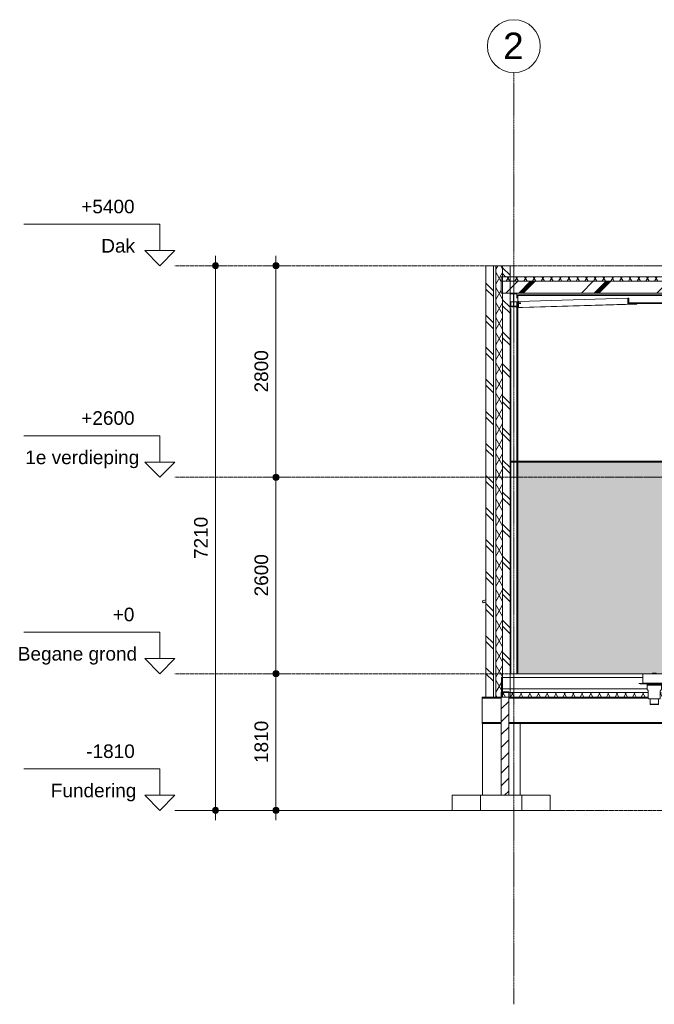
# Model space of a CAD drawing. Header units: millimetres. Extents: x 37681 to 219932, y -4585 to 8657.
# Tile 45 of 53: x 176993 to 185397, y -4376 to 8657. Entities that reach past the tile are written whole.
import ezdxf

# ---------------------------------------------------------------- set-up
doc = ezdxf.new("R2010")
doc.units = ezdxf.units.MM
for name, pattern in [('ARC Grid Line', [22.225, 12.7, -3.175, 3.175, -3.175]), ('ARC Level Line', [32, 6, -5, 16, -5]), ('Hidden', [7.14375, 4.7625, -2.38125])]:
    doc.linetypes.add(name, pattern=pattern)
for name, color, linetype, lineweight in [('A--A23__Vloeren', 8, 'Continuous', 15), ('A--A2__Ruwbouw', 8, 'Continuous', 15), ('A--AR9__AlgVoorz', 1, 'Continuous', 9), ('A--L$01A__Algemeen', 7, 'Continuous', 9), ('A--L$07A__Stramien', 1, 'Continuous', 13), ('A--L21__Buitenwanden', 3, 'Continuous', 9), ('A--L22__Binnenwanden', 2, 'Continuous', 9), ('A--L23__Vloeren', 3, 'Continuous', 9), ('A--L28__Hoofddraagconstructies', 3, 'Continuous', 9), ('A--L3__Afbouw', 2, 'Continuous', 9), ('A--L45__Plafondafwerkingen', 1, 'Continuous', 9), ('A--L74__VasteSanitaireVoorz', 1, 'Continuous', 9), ('A--LR9__AlgVoorz', 7, 'Continuous', 9), ('A--M$01A__Algemeen', 1, 'Continuous', 13), ('A--M$01A__Algemeen-100', 1, 'Continuous', 13), ('A--T$01A__Algemeen', 1, 'Continuous', 13), ('A--T$07A__Stramien', 1, 'Continuous', 13)]:
    doc.layers.add(name, color=color, linetype=linetype, lineweight=lineweight)
doc.styles.add('Arial', font='arial.ttf', dxfattribs={"height": 180})
doc.styles.add('Arial_1', font='arial.ttf', dxfattribs={"height": 350})
doc.dimstyles.new('00_ARC_dimension_1_8mm', dxfattribs={"dimscale": 304.8, "dimtxt": 183.646692, "dimasz": 1.049869, "dimexe": 0.426509, "dimexo": 0.0625, "dimgap": 0.164042, "dimtad": 1, "dimdec": 0, "dimzin": 0, "dimdsep": 46, "dimtxsty": 'Arial', "dimblk1": 'DOTSMALL', "dimblk2": 'DOTSMALL', "dimsah": 1, "dimcen": 0.09, "dimdle": 0.426509, "dimadec": 3, "dimazin": 0, "dimtfac": 1, "dimtdec": 4, "dimtix": 1, "dimtmove": 0, "dimatfit": 3, "dimfxl": 0.426509, "dimfxlon": 1, "dimtvp": 1, "dimtolj": 1, "dimtzin": 0, "dimarcsym": 2})
pattern_1 = [(60, (198527.54, 2133.56), (-86.60254, 50), []), (120, (198527.54, 2133.56), (-86.60254, -50), [])]
pattern_2 = [(315, (183167.33, 2545), (212.132, 212.132), []), (315, (185367.33, 2545), (212.132, 212.132), [])]

# ---------------------------------------------------------------- blocks, each defined once
blk = doc.blocks.new('28-11_ARC_staal_balk_IPE - IPE180-1974948-D')
at = {"layer": 'A--L28__Hoofddraagconstructies'}
for p, q in [((22443, 5035), (22352, 5035)), ((22352, 5035), (22352, 5027)), ((22352, 5027), (22395, 5027)), ((22395, 5027), (22395, 4863)), ((22400, 4863), (22400, 5027)), ((22400, 5027), (22443, 5027)), ((22443, 5027), (22443, 5035)), ((22443, 5027), (22443, 4970)), ((22395, 4863), (22352, 4863)), ((22352, 4863), (22352, 4855)), ((22352, 4855), (22443, 4855)), ((22443, 4863), (22400, 4863)), ((22443, 4855), (22443, 4863)), ((22443, 4855), (22443, 4835))]:
    blk.add_line(p, q, dxfattribs=at)
blk = doc.blocks.new('28_SFO_staal_balk_HEA - HEA 120-2691583-D')
at = {"layer": 'A--L28__Hoofddraagconstructies'}
for p, q in [((22456, 5007), (22456, 5015)), ((22456, 5015), (27043, 5014)), ((22456, 4909), (22456, 5007)), ((22456, 5007), (27043, 5006)), ((22456, 4901), (22456, 4909)), ((22456, 4909), (22493, 4909)), ((22456, 4901), (22493, 4901)), ((23925, 4909), (28413, 4908)), ((23925, 4901), (28413, 4900))]:
    blk.add_line(p, q, dxfattribs=at)
blk = doc.blocks.new('28-11_ARC_staal_balk_L - L80x8-2063835-D')
at = {"layer": 'A--L28__Hoofddraagconstructies'}
for p, q in [((22461, 4926), (23913, 4970)), ((23925, 4970), (23913, 4970)), ((23913, 4970), (23913, 4890)), ((23925, 4898), (23925, 4970)), ((22462, 4909), (22461, 4926)), ((22463, 4846), (22462, 4901)), ((23913, 4890), (22463, 4846)), ((22518, 4846), (22463, 4846)), ((22518, 4846), (24028, 4891)), ((23913, 4890), (24028, 4891)), ((24028, 4899), (23925, 4898)), ((24028, 4891), (24028, 4899))]:
    blk.add_line(p, q, dxfattribs=at)
blk = doc.blocks.new('28_SF_precast concrete beam - 350x500-1791081-D')
at = {"layer": 'A--L28__Hoofddraagconstructies'}
for p, q in [((21984, -325), (21984, -310)), ((21984, -310), (22032, -310)), ((21984, -645), (21984, -325)), ((22234, -325), (21984, -325)), ((24183, -325), (22334, -325)), ((21984, -660), (21984, -645)), ((21984, -645), (22234, -645)), ((22334, -645), (52258, -645)), ((28049, -660), (22484, -660))]:
    blk.add_line(p, q, dxfattribs=at)
blk = doc.blocks.new('52_PF_FB_Drain square1 - Second Floor-V8-D')
at = {"layer": 'A--L74__VasteSanitaireVoorz'}
for p, q in [((24111, 0), (24411, 0)), ((24111, -125), (24111, 0)), ((24237, 5), (24243, 5)), ((24237, 0), (24237, 5)), ((24243, 5), (24256, 5)), ((24243, 5), (24243, 0)), ((24256, 5), (24272, 5)), ((24256, 0), (24256, 5)), ((24272, 5), (24286, 5)), ((24272, 0), (24272, 5)), ((24286, 0), (24286, 5)), ((24287, 0), (24287, 5)), ((24411, -125), (24411, 0)), ((24057, -130), (24057, -131)), ((24057, -130), (24261, -130)), ((24091, -130), (24092, -130)), ((24411, -125), (24111, -125)), ((24122, -130), (24122, -130)), ((24122, -130), (24122, -130)), ((24138, -130), (24138, -130)), ((24261, -130), (24466, -130)), ((24385, -130), (24384, -130)), ((24385, -130), (24385, -130)), ((24401, -130), (24401, -130)), ((24401, -130), (24401, -130)), ((24466, -131), (24466, -130)), ((24057, -131), (24261, -131)), ((24167, -131), (24166, -131)), ((24167, -147), (24166, -152)), ((24166, -152), (24166, -199)), ((24166, -152), (24261, -152)), ((24167, -135), (24167, -147)), ((24167, -147), (24261, -147)), ((24172, -214), (24179, -223)), ((24181, -229), (24181, -321)), ((24261, -131), (24466, -131)), ((24261, -147), (24356, -147)), ((24261, -152), (24356, -152)), ((24341, -321), (24341, -229)), ((24344, -223), (24351, -214)), ((24356, -131), (24356, -131)), ((24356, -147), (24356, -135)), ((24356, -152), (24356, -147)), ((24356, -199), (24356, -152)), ((24206, -332), (24206, -402)), ((24316, -402), (24316, -332)), ((24206, -402), (24208, -407)), ((24206, -402), (24261, -402)), ((24208, -407), (24261, -407)), ((24261, -402), (24316, -402)), ((24261, -407), (24315, -407)), ((24315, -407), (24316, -402))]:
    blk.add_line(p, q, dxfattribs=at)
at = {"layer": 'A--L74__VasteSanitaireVoorz', "flags": 128}
for points in [[(24077, -130), (24076, -130), (24075, -130), (24075, -130), (24075, -130), (24075, -130)], [(24075, -130), (24075, -130), (24075, -130)], [(24090, -130), (24090, -130), (24090, -130), (24090, -130), (24091, -130), (24091, -130), (24091, -130), (24091, -130), (24091, -130), (24091, -130), (24091, -130)], [(24092, -130), (24091, -130), (24091, -130), (24091, -130)], [(24138, -130), (24138, -130), (24138, -130), (24138, -130)], [(24385, -130), (24385, -130), (24385, -130)], [(24431, -130), (24432, -130), (24432, -130), (24432, -130)], [(24432, -130), (24432, -130), (24431, -130)], [(24432, -130), (24432, -130), (24432, -130), (24432, -130), (24432, -130), (24432, -130), (24432, -130), (24433, -130), (24433, -130), (24433, -130)], [(24448, -130), (24448, -130), (24448, -130), (24447, -130), (24446, -130)], [(24447, -130), (24448, -130), (24448, -130), (24448, -130)], [(24076, -132), (24076, -132), (24076, -131), (24076, -131), (24076, -131), (24076, -131), (24076, -131), (24076, -131), (24076, -131), (24075, -131), (24075, -131), (24075, -131), (24075, -131), (24075, -131), (24075, -131), (24075, -131), (24075, -131), (24075, -131), (24075, -131), (24075, -131), (24075, -131), (24075, -131), (24075, -131), (24075, -131)], [(24083, -135), (24083, -135), (24082, -135), (24082, -135), (24082, -135), (24081, -135), (24081, -135), (24080, -135), (24080, -135), (24080, -134), (24079, -134), (24079, -134), (24079, -134), (24078, -134), (24078, -134), (24078, -133), (24078, -133), (24077, -133), (24077, -133), (24077, -133), (24077, -132), (24076, -132), (24076, -132), (24076, -132)], [(24083, -134), (24083, -134), (24084, -134), (24084, -133), (24084, -133), (24084, -133), (24085, -133), (24085, -133), (24085, -133), (24086, -133), (24086, -133), (24086, -133), (24086, -133), (24087, -133), (24087, -132), (24087, -132), (24087, -132), (24088, -132), (24088, -132), (24088, -131), (24088, -131), (24089, -131)], [(24104, -135), (24101, -135), (24098, -135), (24095, -135), (24093, -135), (24090, -135), (24089, -135), (24087, -135), (24086, -135), (24085, -135), (24084, -135), (24083, -135), (24083, -135), (24083, -135)], [(24083, -135), (24083, -135), (24084, -135), (24084, -135), (24085, -135), (24087, -135), (24088, -135), (24090, -135), (24092, -135), (24094, -135), (24097, -135), (24100, -135), (24103, -135), (24107, -135), (24110, -135), (24114, -135), (24118, -135), (24123, -135), (24127, -135), (24132, -135), (24137, -135), (24142, -135), (24148, -135), (24153, -135), (24159, -135), (24165, -135), (24171, -135), (24177, -135), (24184, -135), (24190, -135), (24197, -135), (24204, -135), (24210, -135), (24217, -135), (24224, -135), (24231, -135), (24238, -135), (24245, -135), (24252, -135), (24260, -135), (24261, -135)], [(24122, -131), (24122, -131), (24122, -131), (24122, -131)], [(24122, -131), (24122, -131), (24122, -131), (24122, -131), (24122, -131)], [(24130, -135), (24130, -135), (24129, -135), (24129, -135), (24129, -135), (24128, -135), (24128, -135)], [(24130, -134), (24130, -134), (24131, -134), (24131, -133), (24131, -133), (24131, -133)], [(24157, -135), (24154, -135), (24151, -135), (24148, -135), (24146, -135), (24143, -135), (24141, -135), (24139, -135), (24137, -135), (24136, -135), (24134, -135), (24133, -135), (24132, -135), (24131, -135), (24131, -135), (24130, -135), (24130, -135), (24130, -135)], [(24130, -135), (24130, -135), (24130, -135), (24131, -135), (24132, -135), (24133, -135), (24134, -135), (24135, -135), (24137, -135), (24138, -135), (24140, -135), (24143, -135), (24145, -135), (24147, -135), (24150, -135), (24153, -135), (24156, -135), (24159, -135), (24163, -135), (24166, -135), (24170, -135), (24174, -135), (24178, -135), (24182, -135), (24186, -135), (24190, -135), (24195, -135), (24200, -135), (24204, -135), (24209, -135), (24214, -135), (24219, -135), (24224, -135), (24229, -135), (24234, -135), (24239, -135), (24244, -135), (24250, -135), (24255, -135), (24260, -135), (24261, -135)], [(24172, -214), (24171, -213), (24171, -212), (24170, -212), (24170, -211), (24169, -210), (24169, -209), (24168, -208), (24168, -208), (24168, -207), (24167, -206), (24167, -205), (24167, -204), (24167, -203), (24167, -203), (24167, -202), (24167, -201), (24166, -200), (24166, -199)], [(24181, -229), (24181, -229), (24181, -228), (24181, -228), (24181, -227), (24181, -227), (24181, -227), (24181, -226), (24181, -226), (24181, -226), (24181, -225), (24181, -225), (24180, -224), (24180, -224), (24180, -224), (24180, -223), (24179, -223), (24179, -223), (24179, -223)], [(24261, -135), (24269, -135), (24276, -135), (24283, -135), (24290, -135), (24297, -135), (24304, -135), (24311, -135), (24318, -135), (24324, -135), (24331, -135), (24338, -135), (24344, -135), (24350, -135), (24356, -135), (24362, -135), (24368, -135), (24374, -135), (24379, -135), (24384, -135), (24390, -135), (24394, -135), (24399, -135), (24404, -135), (24408, -135), (24412, -135), (24415, -135), (24419, -135), (24422, -135), (24425, -135), (24428, -135), (24430, -135), (24432, -135), (24434, -135), (24436, -135), (24437, -135), (24438, -135), (24439, -135), (24440, -135), (24440, -135), (24440, -135)], [(24337, -135), (24340, -135), (24344, -135), (24348, -135), (24352, -135), (24356, -135), (24359, -135), (24363, -135), (24366, -135), (24369, -135), (24372, -135), (24375, -135), (24377, -135), (24380, -135), (24382, -135), (24384, -135), (24386, -135), (24387, -135), (24389, -135), (24390, -135), (24391, -135), (24392, -135), (24392, -135), (24393, -135), (24393, -135), (24393, -135)], [(24344, -223), (24344, -223), (24343, -223), (24343, -224), (24343, -224), (24343, -224), (24343, -225), (24342, -225), (24342, -225), (24342, -226), (24342, -226), (24342, -227), (24342, -227), (24342, -227), (24342, -228), (24342, -228), (24342, -228), (24341, -229), (24341, -229)], [(24356, -199), (24356, -200), (24356, -201), (24356, -202), (24356, -203), (24356, -204), (24356, -205), (24356, -206), (24355, -206), (24355, -207), (24355, -208), (24354, -209), (24354, -210), (24354, -210), (24353, -211), (24353, -212), (24352, -213), (24352, -213), (24351, -214)], [(24393, -135), (24393, -135), (24393, -135), (24392, -135), (24391, -135), (24390, -135), (24389, -135), (24388, -135), (24386, -135), (24385, -135), (24383, -135), (24380, -135), (24378, -135), (24376, -135), (24373, -135), (24370, -135), (24367, -135)], [(24392, -133), (24392, -133), (24392, -133), (24393, -134), (24393, -134), (24393, -134)], [(24395, -135), (24395, -135), (24395, -135), (24394, -135), (24394, -135), (24394, -135), (24393, -135), (24393, -135)], [(24401, -131), (24401, -131), (24401, -131), (24401, -131)], [(24401, -131), (24401, -131), (24401, -131), (24401, -131)], [(24440, -135), (24440, -135), (24439, -135), (24439, -135), (24438, -135), (24436, -135), (24435, -135), (24433, -135), (24431, -135), (24429, -135), (24426, -135), (24423, -135), (24420, -135), (24419, -135)], [(24434, -131), (24435, -131), (24435, -132), (24435, -132), (24435, -132), (24436, -132), (24436, -132), (24436, -132), (24436, -133), (24437, -133), (24437, -133), (24437, -133), (24437, -133), (24438, -133), (24438, -133), (24438, -133), (24439, -133), (24439, -133), (24439, -133), (24440, -134), (24440, -134), (24440, -134)], [(24447, -132), (24447, -132), (24447, -132), (24446, -132), (24446, -133), (24446, -133), (24446, -133), (24445, -133), (24445, -134), (24445, -134), (24444, -134), (24444, -134), (24444, -134), (24443, -134), (24443, -134), (24443, -135), (24442, -135), (24442, -135), (24442, -135), (24441, -135), (24441, -135), (24441, -135), (24440, -135), (24440, -135)], [(24448, -131), (24448, -131), (24448, -131), (24448, -131), (24448, -131), (24448, -131), (24448, -131), (24448, -131), (24448, -131), (24448, -131), (24448, -131), (24448, -131), (24448, -131), (24448, -131), (24447, -131), (24447, -131), (24447, -131), (24447, -131), (24447, -131), (24447, -131), (24447, -131), (24447, -131), (24447, -132), (24447, -132)], [(24193, -332), (24192, -332), (24192, -332), (24191, -332), (24191, -332), (24190, -332), (24190, -332), (24190, -332), (24189, -332), (24189, -332), (24188, -332), (24188, -331), (24188, -331), (24187, -331), (24187, -331), (24186, -331), (24186, -330), (24186, -330), (24185, -330), (24185, -329), (24185, -329), (24184, -329), (24184, -328), (24184, -328), (24184, -328), (24183, -327), (24183, -327), (24183, -327), (24183, -326), (24182, -326), (24182, -325), (24182, -325), (24182, -325), (24182, -324), (24182, -324), (24182, -323), (24182, -323), (24182, -322), (24182, -322), (24181, -321), (24181, -321)], [(24207, -332), (24205, -332), (24204, -332), (24202, -332), (24201, -332), (24200, -332), (24198, -332), (24197, -332), (24196, -332), (24196, -332), (24195, -332), (24194, -332), (24194, -332), (24193, -332), (24193, -332), (24193, -332), (24193, -332), (24193, -332)], [(24193, -332), (24193, -332), (24193, -332), (24193, -332), (24194, -332), (24194, -332), (24195, -332), (24195, -332), (24196, -332), (24197, -332), (24198, -332), (24199, -332), (24200, -332), (24202, -332), (24203, -332), (24205, -332), (24206, -332), (24208, -332), (24210, -332), (24212, -332), (24214, -332), (24216, -332), (24218, -332), (24220, -332), (24222, -332), (24224, -332), (24227, -332), (24229, -332), (24232, -332), (24234, -332), (24237, -332), (24239, -332), (24242, -332), (24244, -332), (24247, -332), (24250, -332), (24253, -332), (24255, -332), (24258, -332), (24261, -332), (24261, -332)], [(24261, -332), (24264, -332), (24267, -332), (24270, -332), (24272, -332), (24275, -332), (24278, -332), (24281, -332), (24283, -332), (24286, -332), (24288, -332), (24291, -332), (24293, -332), (24296, -332), (24298, -332), (24300, -332), (24303, -332), (24305, -332), (24307, -332), (24309, -332), (24311, -332), (24313, -332), (24315, -332), (24316, -332), (24318, -332), (24319, -332), (24321, -332), (24322, -332), (24323, -332), (24325, -332), (24326, -332), (24327, -332), (24327, -332), (24328, -332), (24329, -332), (24329, -332), (24330, -332), (24330, -332), (24330, -332), (24330, -332), (24330, -332)], [(24330, -332), (24330, -332), (24330, -332), (24330, -332), (24329, -332), (24329, -332), (24328, -332), (24328, -332), (24327, -332), (24326, -332), (24325, -332), (24324, -332), (24323, -332), (24321, -332), (24320, -332), (24318, -332), (24317, -332), (24315, -332)], [(24341, -321), (24341, -322), (24341, -322), (24341, -323), (24341, -323), (24341, -324), (24341, -324), (24341, -324), (24341, -325), (24341, -325), (24341, -326), (24340, -326), (24340, -326), (24340, -327), (24340, -327), (24340, -328), (24339, -328), (24339, -328), (24339, -329), (24338, -329), (24338, -329), (24338, -330), (24337, -330), (24337, -330), (24337, -330), (24336, -331), (24336, -331), (24336, -331), (24335, -331), (24335, -332), (24334, -332), (24334, -332), (24334, -332), (24333, -332), (24333, -332), (24332, -332), (24332, -332), (24331, -332), (24331, -332), (24330, -332), (24330, -332)]]:
    blk.add_lwpolyline(points, dxfattribs=at)
blk = doc.blocks.new('28_11_ARC_stalen_kolom - SHS100x10-1722702-D')
at = {"layer": 'A--L28__Hoofddraagconstructies'}
for p, q in [((22395, 4924), (22352, 4924)), ((22452, 4924), (22400, 4924)), ((22452, 2815), (22452, 4924)), ((22452, 0), (22452, 2800))]:
    blk.add_line(p, q, dxfattribs=at)
at = {"layer": 'A--L28__Hoofddraagconstructies', "linetype": 'Hidden'}
for p, q in [((22362, 4924), (22362, 4863)), ((22362, 4835), (22362, 2815)), ((22442, 4863), (22442, 4924)), ((22442, 2815), (22442, 4835)), ((22362, 2800), (22362, 0)), ((22442, 0), (22442, 2800))]:
    blk.add_line(p, q, dxfattribs=at)
blk = doc.blocks.new('31_WI_WB_fixed glass - Ontwerpraam-2070377-D')
at = {"layer": 'A--L3__Afbouw'}
for p, q in [((21985, 958), (21989, 941)), ((22032, 976), (21988, 964)), ((21997, 938), (22012, 948)), ((22012, 948), (22015, 942)), ((22015, 942), (22032, 947))]:
    blk.add_line(p, q, dxfattribs=at)
for centre, start, end in [((21990, 959), 105, 195), ((21990, 959), 120, 195), ((21994, 942), 195, 277.5759), ((21994, 942), 195, 305.1013)]:
    blk.add_arc(centre, 5, start, end, dxfattribs=at)
blk = doc.blocks.new('31_WI_WB_fixed glass - Ontwerpraam-V9-D')
at = {"layer": 'A--L3__Afbouw'}
for centre, start, end in [((21990, 959), 120, 195), ((21994, 942), 195, 277.5759)]:
    blk.add_arc(centre, 5, start, end, dxfattribs=at)
blk = doc.blocks.new('Level - height_name_1_8mm-6341-D')
at = {"layer": 'A--T$01A__Algemeen'}
for p, q in [((17713, 550), (15913, 550)), ((17713, 550), (17713, 200)), ((17513, 200), (17713, 0)), ((17513, 200), (17713, 200)), ((17913, 200), (17713, 0)), ((17913, 200), (17713, 200))]:
    blk.add_line(p, q, dxfattribs=at)
blk = doc.blocks.new('Grid - 3_5mm-18301-D')
at = {"layer": 'A--T$07A__Stramien'}
blk.add_circle((22402, 8307), 350, dxfattribs=at)
blk = doc.blocks.new('DIMBLOCK17-D')
at = {"layer": 'A--M$01A__Algemeen-100'}
h = blk.add_hatch(color=256, dxfattribs=at)
edge = h.paths.add_edge_path()
edge.add_arc((180386, 5400), 40, 0, 360)
h = blk.add_hatch(color=256, dxfattribs=at)
edge = h.paths.add_edge_path()
edge.add_arc((180386, 2600), 40, 0, 360)
for p, q in [((180386, 5530), (180386, 2600)), ((180386, 5400), (180256, 5400)), ((180386, 5400), (180516, 5400)), ((180386, 2600), (180256, 2600)), ((180386, 2600), (180516, 2600))]:
    blk.add_line(p, q, dxfattribs=at)
for centre in [(180386, 5400), (180386, 2600)]:
    blk.add_circle(centre, 40, dxfattribs=at)
at = {"layer": 'A--M$01A__Algemeen-100', "color": 0, "insert": (180102, 3723), "char_height": 180, "width": 664.52, "attachment_point": 1, "rotation": 90, "line_spacing_factor": 0.941778, "style": 'Arial'}
blk.add_mtext('2800', dxfattribs=at)
blk = doc.blocks.new('_DotSmall')
at = {"color": 0, "linetype": 'ByBlock', "const_width": 0.5}
blk.add_lwpolyline([(-0.0625, 0, 1), (0.0625, 0, 1)], format="xyb", close=True, dxfattribs=at)
blk = doc.blocks.new('DIMBLOCK18-D')
at = {"layer": 'A--M$01A__Algemeen-100'}
h = blk.add_hatch(color=256, dxfattribs=at)
edge = h.paths.add_edge_path()
edge.add_arc((180386, 2600), 40, 0, 360)
h = blk.add_hatch(color=256, dxfattribs=at)
edge = h.paths.add_edge_path()
edge.add_arc((180386, 0), 40, 0, 360)
for p, q in [((180386, 2600), (180256, 2600)), ((180386, 2600), (180386, 0)), ((180386, 2600), (180516, 2600)), ((180386, 0), (180256, 0)), ((180386, 0), (180516, 0))]:
    blk.add_line(p, q, dxfattribs=at)
for centre in [(180386, 2600), (180386, 0)]:
    blk.add_circle(centre, 40, dxfattribs=at)
at = {"layer": 'A--M$01A__Algemeen-100', "color": 0, "insert": (180102, 1023), "char_height": 180, "width": 664.52, "attachment_point": 1, "rotation": 90, "line_spacing_factor": 0.941778, "style": 'Arial'}
blk.add_mtext('2600', dxfattribs=at)
blk = doc.blocks.new('DIMBLOCK19-D')
at = {"layer": 'A--M$01A__Algemeen-100'}
h = blk.add_hatch(color=256, dxfattribs=at)
edge = h.paths.add_edge_path()
edge.add_arc((180386, 0), 40, 0, 360)
h = blk.add_hatch(color=256, dxfattribs=at)
edge = h.paths.add_edge_path()
edge.add_arc((180386, -1810), 40, 0, 360)
for p, q in [((180386, 0), (180256, 0)), ((180386, 0), (180386, -1940)), ((180386, 0), (180516, 0)), ((180386, -1810), (180256, -1810)), ((180386, -1810), (180516, -1810))]:
    blk.add_line(p, q, dxfattribs=at)
for centre in [(180386, 0), (180386, -1810)]:
    blk.add_circle(centre, 40, dxfattribs=at)
at = {"layer": 'A--M$01A__Algemeen-100', "color": 0, "insert": (180102, -1182), "char_height": 180, "width": 664.52, "attachment_point": 1, "rotation": 90, "line_spacing_factor": 0.941778, "style": 'Arial'}
blk.add_mtext('1810', dxfattribs=at)
blk = doc.blocks.new('DIMBLOCK20-D')
at = {"layer": 'A--M$01A__Algemeen-100'}
h = blk.add_hatch(color=256, dxfattribs=at)
edge = h.paths.add_edge_path()
edge.add_arc((179586, 5400), 40, 0, 360)
h = blk.add_hatch(color=256, dxfattribs=at)
edge = h.paths.add_edge_path()
edge.add_arc((179586, -1810), 40, 0, 360)
for p, q in [((179586, 5530), (179586, -1940)), ((179586, 5400), (179456, 5400)), ((179586, 5400), (179716, 5400)), ((179586, -1810), (179456, -1810)), ((179586, -1810), (179716, -1810))]:
    blk.add_line(p, q, dxfattribs=at)
for centre in [(179586, 5400), (179586, -1810)]:
    blk.add_circle(centre, 40, dxfattribs=at)
at = {"layer": 'A--M$01A__Algemeen-100', "color": 0, "insert": (179302, 1518), "char_height": 180, "width": 664.52, "attachment_point": 1, "rotation": 90, "line_spacing_factor": 0.941778, "style": 'Arial'}
blk.add_mtext('7210', dxfattribs=at)

msp = doc.modelspace()

# ---------------------------------------------------------------- hatches: boundary and pattern name
at = {"layer": 'A--A23__Vloeren', "lineweight": 9}
h = msp.add_hatch(dxfattribs=at)
h.set_pattern_fill('FP_33', color=256, angle=150, style=0, pattern_type=2)
h.set_pattern_definition(pattern_1)
h.paths.add_polyline_path([(212584.3, 5194.7), (213498.3, 5194.7), (213498.3, 5254.7), (183369.3, 5254.7), (183369.3, 5194.7), (207984.6, 5194.7)])
h = msp.add_hatch(dxfattribs=at)
h.set_pattern_fill('FP_36', color=256, style=0, pattern_type=2)
h.set_pattern_definition([(45, (198527.54, 2133.56), (-500, 500), []), (45, (198697.54, 2133.56), (-500, 500), []), (45, (198707.54, 2133.56), (-500, 500), []), (45, (198717.54, 2133.56), (-500, 500), []), (45, (198727.54, 2133.56), (-500, 500), []), (45, (198737.54, 2133.56), (-500, 500), []), (45, (198747.54, 2133.56), (-500, 500), []), (45, (198757.54, 2133.56), (-500, 500), [])])
h.paths.add_polyline_path([(198785.3, 5036.6), (213498.3, 5036.6), (213498.3, 5194.7), (183369.3, 5194.7), (183369.3, 5036.6), (196485.5, 5036.6)])
h = msp.add_hatch(dxfattribs=at)
h.set_pattern_fill('FP_33', color=256, angle=150, style=0, pattern_type=2)
h.set_pattern_definition(pattern_1)
h.paths.add_polyline_path([(183372.3, -310), (185316.6, -310), (185316.6, -250), (183372.3, -250)])
h.paths.add_polyline_path([(212916.7, -310), (213498.3, -310), (213498.3, -250), (199144.6, -250.7), (199134.2, -253.9), (199123.1, -253.9), (199123.1, -310), (212584.3, -310)])
h.paths.add_polyline_path([(185476.6, -310), (189453.8, -310), (189453.8, -250), (185476.6, -250)])
h.paths.add_polyline_path([(189613.8, -310), (196750.6, -310), (196749.5, -253.9), (196736.8, -253.9), (196725.1, -250), (189613.8, -250)])
h.paths.add_polyline_path([(198929.1, -310), (199013.1, -310), (199012, -253.9), (198999.3, -253.9), (198987.6, -250), (196882.1, -250.7), (196871.7, -253.9), (196860.6, -253.9), (196860.6, -310), (198785.3, -310)])
at = {"layer": 'A--A2__Ruwbouw', "lineweight": 9}
h = msp.add_hatch(dxfattribs=at)
h.set_pattern_fill('FP_25', color=256, angle=-225, style=0, pattern_type=2)
h.set_pattern_definition(pattern_2)
h.paths.add_polyline_path([(183267.3, -310), (183267.3, 5400), (183167.3, 5400), (183167.3, -310)])
h = msp.add_hatch(dxfattribs=at)
h.set_pattern_fill('FP_33', color=256, angle=150, style=0, pattern_type=2)
h.set_pattern_definition([(60, (198527.54, 2133.56), (-86.60254, 50), []), (120, (198527.54, 2133.56), (-86.60254, -50), [])])
h.paths.add_polyline_path([(183297.3, -310), (183372.3, -310), (183372.3, -50), (183387.3, -50), (183387.3, 5036.6), (183369.3, 5036.6), (183369.3, 5254.7), (183387.3, 5254.7), (183387.3, 5400), (183297.3, 5400), (183297.3, -250)])
h = msp.add_hatch(dxfattribs=at)
h.set_pattern_fill('FP_25', color=256, angle=-225, style=0, pattern_type=2)
h.set_pattern_definition(pattern_2)
h.paths.add_polyline_path([(183487.3, -50), (183487.3, 5036.6), (183387.3, 5036.6), (183387.3, -50)])
h.paths.add_polyline_path([(183387.3, 5254.7), (183487.3, 5254.7), (183487.3, 5400), (183387.3, 5400)])
h = msp.add_hatch(dxfattribs=at)
h.set_pattern_fill('FP_35', color=256, angle=135, style=0, pattern_type=2)
h.set_pattern_definition([(45, (198527.54, 2133.56), (-84.8528, 84.8528), [])])
h.paths.add_polyline_path([(183469.3, -1610), (183469.3, -310), (183369.3, -310), (183369.3, -1610)])
at = {"layer": 'A--AR9__AlgVoorz'}
msp.add_hatch(color=7, dxfattribs=at).paths.add_polyline_path([(183587.3, 0), (185372.1, 0), (185372.1, 5), (185422.3, 5), (185422.3, 0), (189509.4, 0), (189509.4, 5), (189559.6, 5), (189559.6, 0), (190884.3, 0), (190884.3, 900), (191484.3, 900), (191484.3, 0), (191509.3, 0), (191509.3, 2800), (183587.3, 2800), (183587.3, 677)])

# ---------------------------------------------------------------- linework, layer by layer
at = {"layer": 'A--L$01A__Algemeen', "linetype": 'ARC Level Line', "lineweight": 13}
for p, q in [((179047.6, 5400), (219742.7, 5400)), ((179047.6, 2600), (219742.7, 2600)), ((179047.6, 0), (219742.7, 0)), ((219742.7, -1810), (179047.6, -1810))]:
    msp.add_line(p, q, dxfattribs=at)
at = {"layer": 'A--L$07A__Stramien', "linetype": 'ARC Grid Line'}
msp.add_line((183537.3, -4376.2), (183537.3, 7956.9), dxfattribs=at)
at = {"layer": 'A--L21__Buitenwanden', "lineweight": 15}
for p, q in [((183487.3, 5400), (183167.3, 5400)), ((183167.3, 5400), (183167.3, -310)), ((183267.3, -310), (183267.3, 5400)), ((183297.3, -310), (183297.3, 5400)), ((183387.3, 5036.6), (183387.3, 5400)), ((183487.3, 5036.6), (183487.3, 5400)), ((183387.3, -310), (183387.3, 5036.6)), ((183487.3, -310), (183487.3, 5036.6)), ((183167.3, -310), (183487.3, -310))]:
    msp.add_line(p, q, dxfattribs=at)
at = {"layer": 'A--L22__Binnenwanden', "lineweight": 15}
for p, q in [((183469.3, -240), (183369.3, -240)), ((183369.3, -240), (183369.3, -1610)), ((183469.3, -1610), (183469.3, -240)), ((183094.3, -1610), (183094.3, -1810)), ((183644.3, -1610), (183094.3, -1610)), ((183644.3, -1810), (183644.3, -1610)), ((183094.3, -1810), (183644.3, -1810))]:
    msp.add_line(p, q, dxfattribs=at)
at = {"layer": 'A--L22__Binnenwanden'}
for p, q in [((183369.3, -660), (183119.3, -660)), ((183119.3, -660), (183119.3, -1610)), ((183619.3, -660), (183469.3, -660)), ((183619.3, -1610), (183619.3, -660)), ((182719.3, -1810), (182719.3, -1610)), ((183094.3, -1610), (182719.3, -1610)), ((184019.3, -1610), (183644.3, -1610)), ((184019.3, -1610), (184019.3, -1810)), ((183094.3, -1810), (182719.3, -1810)), ((184019.3, -1810), (183644.3, -1810))]:
    msp.add_line(p, q, dxfattribs=at)
at = {"layer": 'A--L23__Vloeren', "lineweight": 15}
for p, q in [((213498.3, 5254.7), (183369.3, 5254.7)), ((183369.3, 5254.7), (183369.3, 5036.6)), ((213498.3, 5194.7), (183369.3, 5194.7)), ((183369.3, 5036.6), (191509.3, 5036.6)), ((185246.6, 0), (183487.3, 0)), ((183372.3, -50), (183372.3, -310)), ((183372.3, -50), (185246.6, -50)), ((185303, -200), (183372.3, -200)), ((185316.6, -250), (183372.3, -250)), ((183487.3, -310), (185316.6, -310))]:
    msp.add_line(p, q, dxfattribs=at)
at = {"layer": 'A--L45__Plafondafwerkingen', "lineweight": 15}
for p, q in [((191484.5, 2815), (183487.3, 2815)), ((183487.3, 2800), (191484.5, 2800))]:
    msp.add_line(p, q, dxfattribs=at)
at = {"layer": 'A--LR9__AlgVoorz', "flags": 128}
msp.add_lwpolyline([(183487.3, 0), (183637.3, 0), (186302.3, 0), (188214.3, 0), (191381.8, 0), (191509.3, 0), (183487.3, 0)], close=True, dxfattribs=at)

# ---------------------------------------------------------------- block references
at = {"layer": 'A--L28__Hoofddraagconstructies'}
for name in ['28-11_ARC_staal_balk_IPE - IPE180-1974948-D', '28_SFO_staal_balk_HEA - HEA 120-2691583-D', '28-11_ARC_staal_balk_L - L80x8-2063835-D', '28_11_ARC_stalen_kolom - SHS100x10-1722702-D', '28_SF_precast concrete beam - 350x500-1791081-D']:
    msp.add_blockref(name, (161135.1, 0), dxfattribs=at)
at = {"layer": 'A--L3__Afbouw'}
for name in ['31_WI_WB_fixed glass - Ontwerpraam-2070377-D', '31_WI_WB_fixed glass - Ontwerpraam-V9-D']:
    msp.add_blockref(name, (161135.1, 0), dxfattribs=at)
at = {"layer": 'A--L74__VasteSanitaireVoorz'}
msp.add_blockref('52_PF_FB_Drain square1 - Second Floor-V8-D', (161135.1, 0), dxfattribs=at)
at = {"layer": 'A--T$01A__Algemeen'}
for p in [(161135.1, 5400), (161135.1, 2600), (161135.1, 0), (161135.1, -1810)]:
    msp.add_blockref('Level - height_name_1_8mm-6341-D', p, dxfattribs=at)
at = {"layer": 'A--T$07A__Stramien'}
msp.add_blockref('Grid - 3_5mm-18301-D', (161135.1, 0), dxfattribs=at)

# ---------------------------------------------------------------- texts
at = {"layer": 'A--T$01A__Algemeen', "char_height": 180, "attachment_point": 1, "style": 'Arial'}
for s, insert, width in [('+5400', (177807.9, 6274.1), 849.789), ('Dak', (178072.9, 5753.9), 529.114), ('+2600', (177807.9, 3474.1), 849.789), ('1e verdieping', (177066.9, 2953.9), 1747.679), ('+0', (178224.9, 874.1), 344.726), ('Begane grond', (176967.9, 353.9), 1867.932), ('-1810', (177873.9, -935.9), 769.62), ('Fundering', (177404.9, -1456.1), 1338.818)]:
    msp.add_mtext(s, dxfattribs=dict(at, insert=insert, width=width))
at = {"layer": 'A--T$07A__Stramien', "insert": (183394.7, 8485.6), "char_height": 350, "width": 336.709, "attachment_point": 1, "style": 'Arial_1'}
msp.add_mtext('2', dxfattribs=at)

# ---------------------------------------------------------------- dimensions: what is measured, and where the dimension line sits
at = {"layer": 'A--M$01A__Algemeen'}
for base, p1, p2, override, picture, middle in [((179585.7, -1810), (179715.7, 5400), (179715.7, -1810), {"dimpost": '<>', "dimfxl": 7210}, 'DIMBLOCK20-D', (179443.8, 1795)), ((180385.7, 2600), (180515.7, 5400), (180515.7, 2600), {"dimpost": '<>', "dimfxl": 2800}, 'DIMBLOCK17-D', (180243.8, 4000)), ((180385.7, 0), (180515.7, 2600), (180515.7, 0), {"dimpost": '<>', "dimfxl": 2600}, 'DIMBLOCK18-D', (180243.8, 1300)), ((180385.7, -1810), (180515.7, 0), (180515.7, -1810), {"dimpost": '<>', "dimfxl": 1810}, 'DIMBLOCK19-D', (180243.8, -905))]:
    dim = msp.add_linear_dim(base=base, p1=p1, p2=p2, angle=90, dimstyle='00_ARC_dimension_1_8mm', override=override, dxfattribs=at)
    dim.commit()
    dim.dimension.update_dxf_attribs({"geometry": picture, "text_midpoint": middle})

doc.saveas('drawing.dxf')
